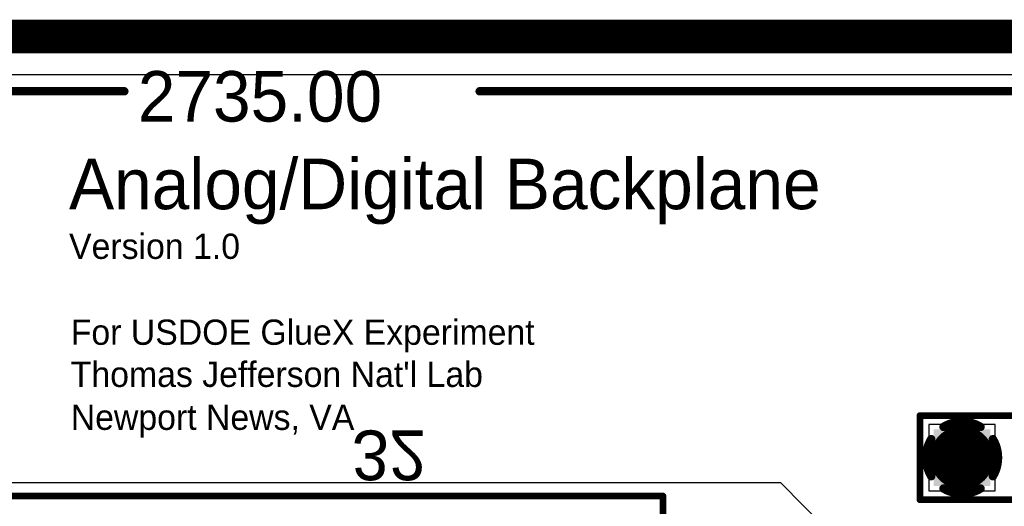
# Model space of a CAD drawing. Extents: x 0.21 to 6.77, y 0.98 to 2.62.
# Tile 15 of 16: x 4.78 to 5.95, y 2.04 to 2.62. Entities that reach past the tile are written whole.
import ezdxf

# ---------------------------------------------------------------- set-up
doc = ezdxf.new("R2010")
doc.units = 0
doc.layers.get('0').update_dxf_attribs({"linetype": 'CONTINUOUS'})
for name, color, linetype in [('BOTTOMLAYER', 5, 'CONTINUOUS'), ('BOTTOMOVERLAY', 54, 'CONTINUOUS'), ('BOTTOMSOLDER', 6, 'CONTINUOUS'), ('INTERNALPLANE1', 76, 'CONTINUOUS'), ('INTERNALPLANE2', 16, 'CONTINUOUS'), ('INTERNALPLANE3', 216, 'CONTINUOUS'), ('INTERNALPLANE4', 136, 'CONTINUOUS'), ('MULTILAYER', 9, 'CONTINUOUS'), ('PADHOLE', 156, 'CONTINUOUS'), ('TOPLAYER', 1, 'CONTINUOUS'), ('TOPOVERLAY', 2, 'CONTINUOUS'), ('TOPSOLDER', 216, 'CONTINUOUS')]:
    doc.layers.add(name, color=color, linetype=linetype)

# ---------------------------------------------------------------- blocks, each defined once
blk = doc.blocks.new('HDR1X2_14')
at = {"layer": 'BOTTOMLAYER', "const_width": 0.0295}
blk.add_lwpolyline([(0.0852, 0, 1), (0.1148, 0, 1)], format="xyb", close=True, dxfattribs=at)
at = {"layer": 'BOTTOMLAYER'}
blk.add_solid([(-0.0295, -0.0295), (0.0295, -0.0295), (-0.0295, 0.0295), (0.0295, 0.0295)], dxfattribs=at)
at = {"layer": 'BOTTOMSOLDER', "const_width": 0.0335}
blk.add_lwpolyline([(0.0832, 0, 1), (0.1168, 0, 1)], format="xyb", close=True, dxfattribs=at)
at = {"layer": 'BOTTOMSOLDER'}
blk.add_solid([(-0.0335, -0.0335), (0.0335, -0.0335), (-0.0335, 0.0335), (0.0335, 0.0335)], dxfattribs=at)
at = {"layer": 'INTERNALPLANE1', "const_width": 0.01}
for points in [[(-0.022, 0.0366, -0.277325), (0.022, 0.0366)], [(-0.0366, -0.022, -0.277325), (-0.0366, 0.022)], [(0.0366, 0.022, -0.277325), (0.0366, -0.022)], [(0.022, -0.0366, -0.277325), (-0.022, -0.0366)]]:
    blk.add_lwpolyline(points, format="xyb", dxfattribs=at)
at = {"layer": 'INTERNALPLANE1'}
for points, const_width in [([(-0.0245, 0.0366, 1), (-0.0195, 0.0366, 1)], 0.005), ([(0.0195, 0.0366, 1), (0.0245, 0.0366, 1)], 0.005), ([(0.0811, 0, 1), (0.1189, 0, 1)], 0.0377), ([(-0.0391, 0.022, 1), (-0.0341, 0.022, 1)], 0.005), ([(0.0341, 0.022, 1), (0.0391, 0.022, 1)], 0.005), ([(-0.0391, -0.022, 1), (-0.0341, -0.022, 1)], 0.005), ([(0.0341, -0.022, 1), (0.0391, -0.022, 1)], 0.005), ([(-0.0245, -0.0366, 1), (-0.0195, -0.0366, 1)], 0.005), ([(0.0195, -0.0366, 1), (0.0245, -0.0366, 1)], 0.005)]:
    blk.add_lwpolyline(points, format="xyb", close=True, dxfattribs=dict(at, const_width=const_width))
at = {"layer": 'INTERNALPLANE2', "const_width": 0.0377}
for points in [[(-0.0189, 0, 1), (0.0189, 0, 1)], [(0.0811, 0, 1), (0.1189, 0, 1)]]:
    blk.add_lwpolyline(points, format="xyb", close=True, dxfattribs=at)
at = {"layer": 'INTERNALPLANE3', "const_width": 0.0377}
for points in [[(-0.0189, 0, 1), (0.0189, 0, 1)], [(0.0811, 0, 1), (0.1189, 0, 1)]]:
    blk.add_lwpolyline(points, format="xyb", close=True, dxfattribs=at)
at = {"layer": 'INTERNALPLANE4', "const_width": 0.0377}
for points in [[(-0.0189, 0, 1), (0.0189, 0, 1)], [(0.0811, 0, 1), (0.1189, 0, 1)]]:
    blk.add_lwpolyline(points, format="xyb", close=True, dxfattribs=at)
at = {"layer": 'MULTILAYER', "const_width": 0.0295}
blk.add_lwpolyline([(0.0852, 0, 1), (0.1148, 0, 1)], format="xyb", close=True, dxfattribs=at)
at = {"layer": 'MULTILAYER'}
blk.add_solid([(-0.0295, -0.0295), (0.0295, -0.0295), (-0.0295, 0.0295), (0.0295, 0.0295)], dxfattribs=at)
at = {"layer": 'PADHOLE', "const_width": 0.0177}
for points in [[(-0.0089, 0, 1), (0.0089, 0, 1)], [(0.0911, 0, 1), (0.1089, 0, 1)]]:
    blk.add_lwpolyline(points, format="xyb", close=True, dxfattribs=at)
at = {"layer": 'TOPLAYER', "const_width": 0.0295}
blk.add_lwpolyline([(0.0852, 0, 1), (0.1148, 0, 1)], format="xyb", close=True, dxfattribs=at)
at = {"layer": 'TOPLAYER'}
blk.add_solid([(-0.0295, -0.0295), (0.0295, -0.0295), (-0.0295, 0.0295), (0.0295, 0.0295)], dxfattribs=at)
at = {"layer": 'TOPOVERLAY', "const_width": 0.00787}
for points in [[(-0.05, -0.05), (-0.05, 0.05)], [(-0.05, 0.05), (0.15, 0.05)], [(0.15, -0.05), (0.15, 0.05)], [(-0.05, -0.05), (0.15, -0.05)]]:
    blk.add_lwpolyline(points, dxfattribs=at)
at = {"layer": 'TOPOVERLAY', "const_width": 0.00394}
for points in [[(-0.052, 0.05, 1), (-0.048, 0.05, 1)], [(-0.052, 0.05, 1), (-0.048, 0.05, 1)], [(0.148, 0.05, 1), (0.152, 0.05, 1)], [(0.148, 0.05, 1), (0.152, 0.05, 1)], [(-0.052, -0.05, 1), (-0.048, -0.05, 1)], [(-0.052, -0.05, 1), (-0.048, -0.05, 1)], [(0.148, -0.05, 1), (0.152, -0.05, 1)], [(0.148, -0.05, 1), (0.152, -0.05, 1)]]:
    blk.add_lwpolyline(points, format="xyb", close=True, dxfattribs=at)
at = {"layer": 'TOPSOLDER', "const_width": 0.0335}
blk.add_lwpolyline([(0.0832, 0, 1), (0.1168, 0, 1)], format="xyb", close=True, dxfattribs=at)
at = {"layer": 'TOPSOLDER'}
blk.add_solid([(-0.0335, -0.0335), (0.0335, -0.0335), (-0.0335, 0.0335), (0.0335, 0.0335)], dxfattribs=at)
blk = doc.blocks.new('EURO2_54_2V96_B_17')
at = {"layer": 'BOTTOMOVERLAY', "const_width": 0.00787}
for points in [[(-1.8701, 0.2185), (1.8701, 0.2185)], [(1.8701, 0.0512), (1.8701, 0.2185)]]:
    blk.add_lwpolyline(points, dxfattribs=at)
at = {"layer": 'BOTTOMOVERLAY', "const_width": 0.00394}
blk.add_lwpolyline([(1.8681, 0.2185, 1), (1.872, 0.2185, 1)], format="xyb", close=True, dxfattribs=at)
blk.add_lwpolyline([(1.8681, 0.2185, 1), (1.872, 0.2185, 1)], format="xyb", close=True, dxfattribs=at)
at = {"layer": 'BOTTOMOVERLAY', "text_generation_flag": 2}
blk.add_text('32', height=0.05906, rotation=180, dxfattribs=at).set_placement((1.5008, 0.2963))

msp = doc.modelspace()

# ---------------------------------------------------------------- linework, layer by layer
at = {"layer": 'INTERNALPLANE1', "const_width": 0.04}
msp.add_lwpolyline([(0.23, 2.6), (6.75, 2.6)], dxfattribs=at)
at = {"layer": 'INTERNALPLANE2', "const_width": 0.04}
msp.add_lwpolyline([(0.23, 2.6), (6.75, 2.6)], dxfattribs=at)
at = {"layer": 'INTERNALPLANE3', "const_width": 0.04}
msp.add_lwpolyline([(0.23, 2.6), (6.75, 2.6)], dxfattribs=at)
at = {"layer": 'INTERNALPLANE4', "const_width": 0.04}
msp.add_lwpolyline([(0.23, 2.6), (6.75, 2.6)], dxfattribs=at)
at = {"layer": 'TOPLAYER'}
for p, q in [((3.67, 2.555), (6.525, 2.555)), ((5.9395, 2.1395), (5.8605, 2.1395)), ((5.8605, 2.1395), (5.8605, 2.0605)), ((5.9395, 2.0605), (5.9395, 2.1395)), ((5.685, 2.07), (4.6388, 2.07)), ((6.06, 1.6908), (5.685, 2.07)), ((5.8605, 2.0605), (5.9395, 2.0605))]:
    msp.add_line(p, q, dxfattribs=at)
at = {"layer": 'TOPOVERLAY', "const_width": 0.01}
for points in [[(3.765, 2.535), (4.9056, 2.535)], [(5.3274, 2.535), (6.5, 2.535)]]:
    msp.add_lwpolyline(points, dxfattribs=at)
at = {"layer": 'TOPOVERLAY', "const_width": 0.005}
for points in [[(4.9031, 2.535, 1), (4.9081, 2.535, 1)], [(5.3249, 2.535, 1), (5.3299, 2.535, 1)]]:
    msp.add_lwpolyline(points, format="xyb", close=True, dxfattribs=at)

# ---------------------------------------------------------------- block references
at = {"rotation": 360}
for name, p in [('HDR1X2_14', (5.9, 2.1)), ('EURO2_54_2V96_B_17', (3.675, 1.836))]:
    msp.add_blockref(name, p, dxfattribs=at)

# ---------------------------------------------------------------- texts
at = {"layer": 'TOPOVERLAY'}
for s, height, p in [('2735.00', 0.06, (4.9216, 2.499)), ('Analog/Digital Backplane', 0.06, (4.84, 2.395)), ('Version 1.0', 0.03, (4.84, 2.336)), ('For USDOE GlueX Experiment', 0.03, (4.842, 2.234)), ("Thomas Jefferson Nat'l Lab", 0.03, (4.842, 2.184)), ('Newport News, VA', 0.03, (4.842, 2.133))]:
    msp.add_text(s, height=height, dxfattribs=at).set_placement(p)

doc.saveas('drawing.dxf')
